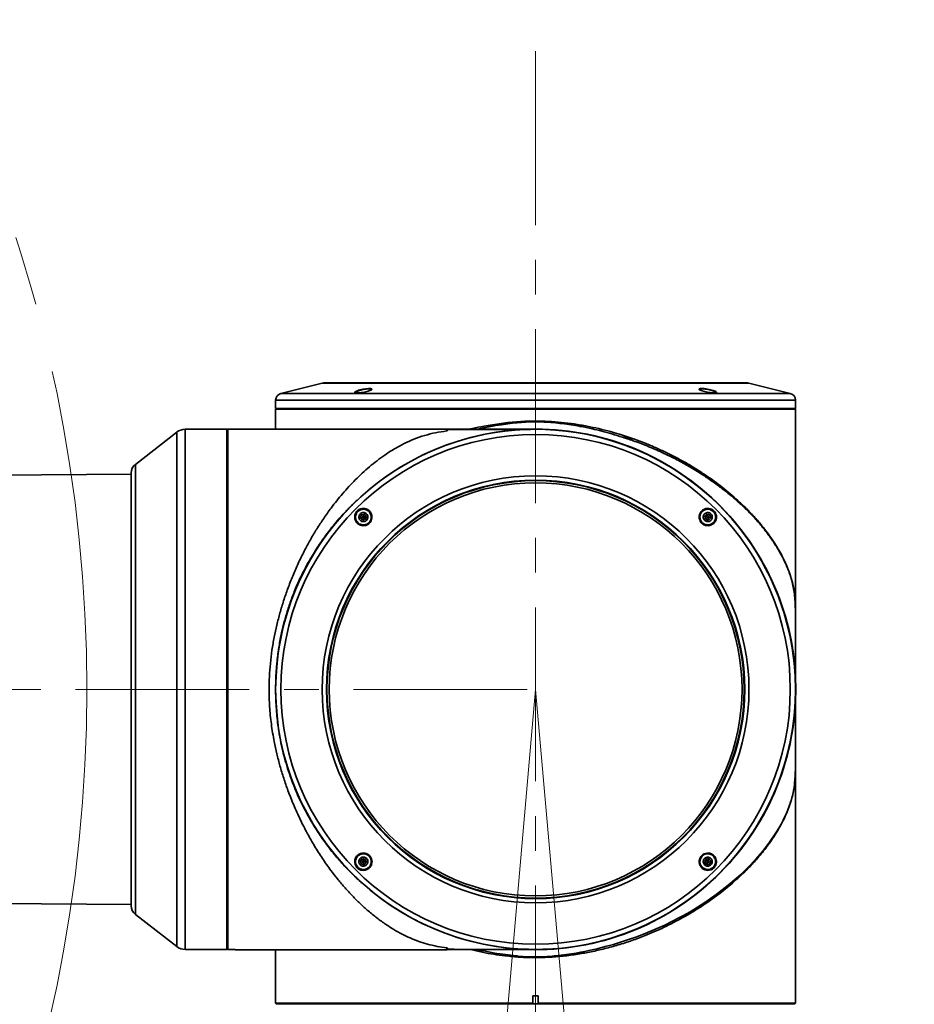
# Model space of a CAD drawing. Header units: millimetres. Extents: x 0 to 840, y 0 to 594.
# Tile 6 of 22: x 234 to 266, y 338 to 374. Entities that reach past the tile are written whole.
import ezdxf

# ---------------------------------------------------------------- set-up
doc = ezdxf.new("R2010")
doc.units = ezdxf.units.MM
doc.linetypes.add('CENTERX2', pattern=[20.32, 12.7, -2.54, 2.54, -2.54])
doc.linetypes.add('HIDDEN', pattern=[1.905, 1.27, -0.635])
doc.layers.get('0').update_dxf_attribs({"lineweight": 18})
for name, color, linetype, lineweight in [('中心线层', 6, 'CENTERX2', 25), ('标注层', 150, 'Continuous', 18), ('虚线层', 8, 'HIDDEN', 25)]:
    doc.layers.add(name, color=color, linetype=linetype, lineweight=lineweight)
doc.styles.add('SLDTEXTSTYLE1', font='txt', dxfattribs={"width": 0.7})
doc.dimstyles.new('SLDDIMSTYLE0', dxfattribs={"dimtxt": 7, "dimasz": 4, "dimexe": 0, "dimexo": 0.0625, "dimgap": 1.75, "dimtad": 0, "dimtih": 1, "dimtoh": 1, "dimdec": 4, "dimlfac": 10, "dimzin": 12, "dimdsep": 46, "dimtxsty": 'SLDTEXTSTYLE1', "dimcen": 0.09, "dimdle": 8, "dimazin": 3, "dimtfac": 1, "dimtdec": 3, "dimtofl": 0, "dimtmove": 0, "dimatfit": 3, "dimfxl": 1, "dimfrac": 2, "dimtolj": 1, "dimarcsym": 0})
doc.dimstyles.new('SLDDIMSTYLE1', dxfattribs={"dimtxt": 7, "dimasz": 4, "dimexe": 0, "dimexo": 0.0625, "dimgap": 1.75, "dimtad": 0, "dimtih": 1, "dimtoh": 1, "dimdec": 0, "dimlfac": 10, "dimrnd": 1e-09, "dimzin": 12, "dimdsep": 46, "dimtxsty": 'SLDTEXTSTYLE1', "dimcen": 0, "dimdle": 8, "dimadec": 0, "dimazin": 3, "dimtfac": 1, "dimtdec": 3, "dimtofl": 0, "dimtmove": 0, "dimatfit": 3, "dimfxl": 1, "dimfrac": 2, "dimtolj": 1, "dimarcsym": 0})

# ---------------------------------------------------------------- blocks, each defined once
blk = doc.blocks.new('*X24')
at = {"layer": '标注层'}
for points in [[(246.379, 280.108), (242.463, 281.067), (242.348, 280.074)], [(258.58, 280.108), (262.611, 280.074), (262.495, 281.067)]]:
    blk.add_hatch(color=7, dxfattribs=at).paths.add_polyline_path(points, flags=0)
at = {"layer": '标注层', "color": 7}
for start, end in [(90, 265), (275, 90)]:
    blk.add_arc((252.479, 349.837), 69.996, start, end, dxfattribs=at)
blk = doc.blocks.new('*X25')
at = {"layer": '标注层'}
blk.add_hatch(color=7, dxfattribs=at).paths.add_polyline_path([(302.292, 399.018), (305.49, 401.472), (304.787, 402.184)], flags=0)
at = {"layer": '标注层', "color": 7}
for p, q in [((302.292, 399.018), (319.846, 416.349)), ((319.846, 416.349), (341.365, 416.349))]:
    blk.add_line(p, q, dxfattribs=at)
at = {"layer": '标注层', "color": 7, "char_height": 7, "attachment_point": 1, "style": 'SLDTEXTSTYLE1'}
for s, insert, width in [('%%C', (320.846, 425.401), 6.56983), ('1400', (329.076, 425.372), 25.73184)]:
    blk.add_mtext(s, dxfattribs=dict(at, insert=insert, width=width))

msp = doc.modelspace()

# ---------------------------------------------------------------- linework, layer by layer
at = {"color": 7, "linetype": 'Continuous', "lineweight": 35}
for p, q in [((244.679259, 361.022154), (243.16862, 360.644493)), ((260.157981, 361.037082), (244.800527, 361.037082)), ((258.479094, 360.776831), (258.476889, 360.789225)), ((261.789888, 360.644493), (260.279249, 361.022154)), ((259.068135, 360.678936), (259.068919, 360.674665)), ((242.979254, 360.401956), (242.979254, 360.097153)), ((243.009254, 360.097153), (242.979254, 360.067151)), ((259.196768, 360.097153), (242.979254, 360.097153)), ((242.979254, 360.067151), (242.979254, 359.346605)), ((247.729254, 360.067151), (242.979254, 360.067151)), ((261.979254, 360.067151), (247.729254, 360.067151)), ((261.979254, 360.097153), (259.196768, 360.097153)), ((261.979254, 360.067151), (261.949254, 360.097153)), ((261.979254, 360.097153), (261.979254, 360.401956)), ((261.979254, 350.261051), (261.979254, 360.067151)), ((241.198587, 359.337152), (239.670141, 359.337152)), ((241.228587, 359.346605), (241.198587, 359.316603)), ((241.198587, 349.837152), (241.198587, 359.337152)), ((249.234256, 359.346605), (241.228587, 359.346605)), ((241.228587, 359.346605), (241.228587, 340.328225)), ((252.479254, 359.337152), (249.282145, 359.337152)), ((249.282145, 359.337152), (249.282145, 359.328599)), ((239.363171, 359.231828), (237.853012, 358.057258)), ((237.698588, 357.699371), (195.503842, 357.340763)), ((237.698588, 357.741518), (237.698588, 349.837152)), ((246.104354, 356.212051), (246.074468, 356.100515)), ((246.074468, 356.100515), (246.186003, 356.130401)), ((246.074468, 356.100515), (246.156118, 356.018866)), ((246.215889, 356.241936), (246.104354, 356.212051)), ((246.104354, 356.212051), (246.186003, 356.130401)), ((246.156118, 356.018866), (246.186003, 356.130401)), ((246.215889, 356.241936), (246.186003, 356.130401)), ((246.186003, 356.130401), (246.297539, 356.160287)), ((246.267653, 356.048752), (246.186003, 356.130401)), ((246.297539, 356.160287), (246.215889, 356.241936)), ((246.267653, 356.048752), (246.297539, 356.160287)), ((258.742619, 356.241936), (258.660969, 356.160287)), ((258.660969, 356.160287), (258.690855, 356.048752)), ((258.660969, 356.160287), (258.772505, 356.130401)), ((258.690855, 356.048752), (258.772505, 356.130401)), ((258.854154, 356.212051), (258.742619, 356.241936)), ((258.742619, 356.241936), (258.772505, 356.130401)), ((258.854154, 356.212051), (258.772505, 356.130401)), ((258.772505, 356.130401), (258.80239, 356.018866)), ((258.88404, 356.100515), (258.772505, 356.130401)), ((258.80239, 356.018866), (258.88404, 356.100515)), ((258.88404, 356.100515), (258.854154, 356.212051)), ((246.156118, 356.018866), (246.267653, 356.048752)), ((258.690855, 356.048752), (258.80239, 356.018866)), ((261.977786, 352.130038), (261.977786, 352.043631)), ((237.698588, 349.837152), (237.698588, 341.932785)), ((241.198587, 340.337151), (241.198587, 349.837152)), ((261.979254, 338.377152), (261.979254, 349.413251)), ((261.977754, 347.574254), (261.977786, 347.544296)), ((246.156118, 343.655437), (246.074468, 343.573787)), ((246.074468, 343.573787), (246.104354, 343.462252)), ((246.074468, 343.573787), (246.186003, 343.543901)), ((246.104354, 343.462252), (246.186003, 343.543901)), ((246.267653, 343.625551), (246.156118, 343.655437)), ((246.186003, 343.543901), (246.156118, 343.655437)), ((246.267653, 343.625551), (246.186003, 343.543901)), ((246.297539, 343.514016), (246.186003, 343.543901)), ((246.215889, 343.432366), (246.186003, 343.543901)), ((246.215889, 343.432366), (246.297539, 343.514016)), ((246.297539, 343.514016), (246.267653, 343.625551)), ((258.690855, 343.625551), (258.660969, 343.514016)), ((258.772505, 343.543901), (258.660969, 343.514016)), ((258.660969, 343.514016), (258.742619, 343.432366)), ((258.80239, 343.655437), (258.690855, 343.625551)), ((258.690855, 343.625551), (258.772505, 343.543901)), ((258.742619, 343.432366), (258.772505, 343.543901)), ((258.80239, 343.655437), (258.772505, 343.543901)), ((258.88404, 343.573787), (258.772505, 343.543901)), ((258.854154, 343.462252), (258.772505, 343.543901)), ((258.88404, 343.573787), (258.80239, 343.655437)), ((258.854154, 343.462252), (258.88404, 343.573787)), ((246.104354, 343.462252), (246.215889, 343.432366)), ((258.742619, 343.432366), (258.854154, 343.462252)), ((195.503842, 342.33354), (237.698588, 341.974931)), ((237.853012, 341.617044), (239.363171, 340.442476)), ((239.670141, 340.337151), (241.198587, 340.337151)), ((241.198587, 340.358178), (241.228587, 340.328225)), ((241.228587, 340.328225), (241.498587, 340.328225)), ((241.498587, 340.328225), (241.498587, 340.327699)), ((241.498587, 340.327699), (249.234256, 340.327699)), ((242.979254, 340.327699), (242.979254, 338.377152)), ((249.282145, 340.345705), (249.282145, 340.337151)), ((249.282145, 340.337151), (252.479254, 340.337151)), ((252.379255, 338.647152), (252.579253, 338.647152)), ((252.379255, 338.377152), (252.379255, 338.647152)), ((252.579253, 338.647152), (252.579253, 338.377152)), ((242.979254, 338.377152), (243.009254, 338.347152)), ((242.979254, 338.377152), (252.379255, 338.377152)), ((243.009254, 338.347152), (252.384012, 338.347152)), ((252.384012, 338.347152), (252.379255, 338.377152)), ((252.574496, 338.347152), (252.384012, 338.347152)), ((252.579253, 338.377152), (252.574496, 338.347152)), ((252.574496, 338.347152), (261.949254, 338.347152)), ((252.579253, 338.377152), (261.979254, 338.377152)), ((261.949254, 338.347152), (261.979254, 338.377152))]:
    msp.add_line(p, q, dxfattribs=at)
at = {"color": 8, "linetype": 'Continuous', "lineweight": 35}
for p, q in [((257.994683, 361.022154), (244.679259, 361.022154)), ((260.279249, 361.022154), (257.994683, 361.022154)), ((261.789888, 360.644493), (243.16862, 360.644493)), ((259.196768, 360.401956), (242.979254, 360.401956)), ((261.979254, 360.401956), (259.196768, 360.401956)), ((239.670141, 359.337152), (239.670141, 349.837152)), ((249.234256, 359.346605), (249.234256, 359.277428)), ((239.363171, 359.231828), (239.363171, 340.442476)), ((237.853012, 358.057258), (237.853012, 349.837152)), ((237.853012, 349.837152), (237.853012, 341.617044)), ((239.670141, 349.837152), (239.670141, 340.337151)), ((249.234256, 340.396875), (249.234256, 340.327699))]:
    msp.add_line(p, q, dxfattribs=at)
at = {"color": 7, "linetype": 'CENTERX2', "lineweight": 18}
for q in [(246.378323, 280.103191), (258.580185, 280.103191)]:
    msp.add_line((252.479254, 349.837152), q, dxfattribs=at)
at = {"color": 8, "linetype": 'Continuous', "lineweight": 35}
msp.add_lwpolyline([(250.345979, 340.33839), (250.495613, 340.301903), (250.596358, 340.280318), (250.703052, 340.258529), (250.815721, 340.236722), (250.934385, 340.215085), (251.059063, 340.193805), (251.189768, 340.173066), (251.471352, 340.133879), (251.673253, 340.110223), (251.794864, 340.097656), (251.825466, 340.094686), (251.833208, 340.093947), (251.835189, 340.09376), (251.835706, 340.09371), (251.835847, 340.093697), (251.835888, 340.093693), (251.835902, 340.093692), (251.835907, 340.093692), (251.835909, 340.093691), (252.202167, 340.069654), (252.529605, 340.064036), (252.616184, 340.065289), (252.705263, 340.067724), (252.796835, 340.071397), (252.890889, 340.07637), (252.987413, 340.08271), (253.086393, 340.090496), (253.159397, 340.097226), (253.301254, 340.111865), (253.511677, 340.136921), (253.790094, 340.176423), (253.962527, 340.20458), (254.126426, 340.233895), (254.281811, 340.264023), (254.428711, 340.294606), (254.727507, 340.362723), (255.02567, 340.438398), (255.322845, 340.521446), (255.618666, 340.611509), (255.871172, 340.694262), (256.13942, 340.788511), (256.422477, 340.895324), (256.719269, 341.015706), (257.198768, 341.229189), (257.736284, 341.498827), (257.863795, 341.56786), (257.993498, 341.640183), (258.125232, 341.715866), (258.258825, 341.79498), (258.394099, 341.877588), (258.53086, 341.963747), (258.668907, 342.053507), (259.081401, 342.339681), (259.521761, 342.678837), (259.977234, 343.073749), (260.251482, 343.338081), (260.521818, 343.622964), (260.784055, 343.928053), (261.033678, 344.252631), (261.265733, 344.595599), (261.36649, 344.761554), (261.453655, 344.916211), (261.5286, 345.059397), (261.59262, 345.191007), (261.646919, 345.310982), (261.710773, 345.464906), (261.758986, 345.593891), (261.798742, 345.711718), (261.831188, 345.818489), (261.857372, 345.91432), (261.878233, 345.999325), (261.894596, 346.073615), (261.912909, 346.168379), (261.92749, 346.256899), (261.938936, 346.339306), (261.947781, 346.415702), (261.959543, 346.549647), (261.967845, 346.696279), (261.973208, 346.864874), (261.975537, 347.004929), (261.976866, 347.158376), (261.977214, 347.228293), (261.977475, 347.304832), (261.977656, 347.387888), (261.977717, 347.441106)], dxfattribs=at)
at = {"color": 7, "linetype": 'Continuous', "lineweight": 35}
msp.add_lwpolyline([(252.055354, 340.337151), (251.707414, 340.359074), (251.375229, 340.392003)], dxfattribs=at)
at = {"color": 7, "linetype": 'CENTERX2', "lineweight": 18}
msp.add_circle((182.478921, 349.837152), 53.600001, dxfattribs=at)
at = {"color": 7, "linetype": 'Continuous', "lineweight": 35}
for radius in [9.5, 9.310634, 7.799995, 7.644915, 7.625, 7.545]:
    msp.add_circle((252.479254, 349.837152), radius, dxfattribs=at)
for centre, radius, start, end in [((244.800527, 360.537082), 0.5, 90, 104.0362435), ((260.157981, 360.537082), 0.5, 75.9637565, 90), ((243.229254, 360.401958), 0.25, 104.0362435, 180), ((261.729254, 360.401958), 0.25, 360, 75.9637565), ((239.670141, 358.837152), 0.5, 90, 127.8749837), ((252.479254, 349.837152), 9.5, 225, 150), ((249.234256, 359.220568), 0.126036, 67.668355, 90), ((252.479254, 349.837152), 9.509453, 0.6025167, 91.3238722), ((238.098587, 357.741518), 0.4, 127.8749837, 180), ((252.479254, 349.837152), 9.5, 150, 180), ((252.479254, 349.837152), 9.509453, 268.2671123, 359.3974833), ((252.479254, 349.837152), 9.509453, 359.3974833, 0.6025167), ((238.098587, 341.932785), 0.4, 180, 232.1250163), ((239.670141, 340.837152), 0.5, 232.1250163, 270), ((249.234256, 340.453735), 0.126036, 270, 292.331645)]:
    msp.add_arc(centre, radius, start, end, dxfattribs=at)
for points, knots in [([(245.907179, 360.723383), (245.914948, 360.726965), (245.941837, 360.739362), (246.008296, 360.761841), (246.110641, 360.788025), (246.221897, 360.809276), (246.327273, 360.822755), (246.414376, 360.827061), (246.474855, 360.822208), (246.503975, 360.809089), (246.499301, 360.789849), (246.473315, 360.772759), (246.4381, 360.756033), (246.393322, 360.739018), (246.31134, 360.715452), (246.209937, 360.693305), (246.099691, 360.676138), (246.000862, 360.667133), (245.924206, 360.666798), (245.87644, 360.674759), (245.861938, 360.690171), (245.877386, 360.707685), (245.899971, 360.719585), (245.907179, 360.723383)], [0, 0, 0, 0, 0.030433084, 0.105340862, 0.180249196, 0.254430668, 0.326667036, 0.396675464, 0.465268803, 0.533871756, 0.603831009, 0.66762315, 0.682813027, 0.744118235, 0.805427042, 0.879984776, 0.953143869, 1.024243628, 1.093629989, 1.162316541, 1.231521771, 1.302239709, 1.335394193, 1.335394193, 1.335394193, 1.335394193]), ([(245.890743, 360.675184), (245.888821, 360.677936), (245.883139, 360.686072), (245.90204, 360.699907), (245.92684, 360.713577), (245.946373, 360.722669), (245.974444, 360.733828), (246.0177, 360.748896), (246.088137, 360.769271), (246.187348, 360.79141), (246.29076, 360.807698), (246.379916, 360.815033), (246.446387, 360.813158), (246.482277, 360.802447), (246.492061, 360.789392), (246.479387, 360.779234), (246.476233, 360.776705)], [0, 0, 0, 0, 0.0329212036, 0.0973213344, 0.1119158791, 0.1412440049, 0.16654756, 0.1952937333, 0.2532398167, 0.3210413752, 0.3872600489, 0.4511737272, 0.5132822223, 0.5749050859, 0.6374985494, 0.6582400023, 0.6582400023, 0.6582400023, 0.6582400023]), ([(258.550761, 360.825548), (258.562044, 360.825374), (258.596087, 360.824848), (258.668711, 360.818536), (258.768377, 360.803796), (258.873541, 360.782019), (258.969549, 360.755985), (259.044838, 360.728516), (259.08887, 360.703017), (259.095354, 360.68274), (259.064571, 360.670119), (259.018091, 360.667), (258.964814, 360.667637), (258.905453, 360.671315), (258.81165, 360.682872), (258.709461, 360.701126), (258.609277, 360.725299), (258.526103, 360.752432), (258.470885, 360.779431), (258.451563, 360.802751), (258.470775, 360.81907), (258.511899, 360.825086), (258.54349, 360.825462), (258.550761, 360.825548)], [0, 0, 0, 0, 0.030437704, 0.091836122, 0.16076734, 0.231303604, 0.303988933, 0.378376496, 0.453256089, 0.52718101, 0.599184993, 0.667545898, 0.682732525, 0.744130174, 0.80550784, 0.875508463, 0.947266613, 1.020920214, 1.09572461, 1.17031331, 1.243296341, 1.314019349, 1.335163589, 1.335163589, 1.335163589, 1.335163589]), ([(258.475426, 360.797451), (258.483514, 360.802329), (258.498698, 360.811487), (258.54828, 360.814501), (258.605759, 360.812972), (258.676399, 360.806436), (258.772443, 360.791025), (258.87178, 360.768999), (258.961475, 360.742869), (259.033605, 360.715068), (259.055166, 360.698831), (259.065979, 360.690687)], [0, 0, 0, 0, 0.0746061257, 0.1400672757, 0.1728917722, 0.2391620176, 0.3101442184, 0.3830640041, 0.4584682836, 0.5357926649, 0.6135899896, 0.6135899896, 0.6135899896, 0.6135899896]), ([(249.234256, 359.277428), (249.235676, 359.277664), (249.246041, 359.279386), (249.259971, 359.291519), (249.278082, 359.311742), (249.28072, 359.322685), (249.282145, 359.328599)], [0, 0, 0, 0, 0.00075537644, 0.00551405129, 0.03687867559, 0.07375778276, 0.07375778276, 0.07375778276, 0.07375778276]), ([(249.282145, 359.328599), (249.334393, 359.330215), (249.438798, 359.333444), (249.624492, 359.335223), (249.791189, 359.335914), (249.894247, 359.335996), (249.930367, 359.336025)], [0, 0, 0, 0, 0.1833951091, 0.366479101, 0.5495239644, 0.6482960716, 0.6482960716, 0.6482960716, 0.6482960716]), ([(252.299043, 359.335531), (252.284203, 359.335554), (252.222641, 359.335652), (252.085892, 359.335748), (251.917408, 359.335818), (251.776911, 359.335844), (251.663892, 359.33584), (251.552291, 359.33584), (251.407084, 359.33585), (251.195125, 359.335872), (250.905608, 359.335905), (250.524537, 359.33595), (250.17273, 359.335993), (249.945214, 359.336023), (249.885075, 359.336031)], [0, 0, 0, 0, 0.084926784, 0.352294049, 0.566205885, 0.727064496, 0.834857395, 0.930406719, 1.082361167, 1.291916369, 1.559469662, 1.886122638, 2.274444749, 2.413967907, 2.413967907, 2.413967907, 2.413967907]), ([(242.737229, 349.837152), (242.739545, 349.994344), (242.744213, 350.311192), (242.781284, 350.788156), (242.840221, 351.268846), (242.920794, 351.73681), (243.019816, 352.19226), (243.13496, 352.635839), (243.269676, 353.081658), (243.425295, 353.532188), (243.602621, 353.985945), (243.802343, 354.441159), (244.018727, 354.883405), (244.246465, 355.30362), (244.484255, 355.702952), (244.736337, 356.089797), (245.047986, 356.526415), (245.431496, 357.005264), (245.898362, 357.511082), (246.413708, 357.987118), (246.901907, 358.360875), (247.335678, 358.636951), (247.690707, 358.827406), (248.048607, 358.987047), (248.417556, 359.116331), (248.806949, 359.216955), (249.094488, 359.257648), (249.234256, 359.277428)], [0, 0, 0, 0, 0.375805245, 0.757500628, 1.14597389, 1.542066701, 1.909467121, 2.287656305, 2.677102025, 3.078235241, 3.502189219, 3.940338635, 4.393037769, 4.833352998, 5.263153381, 5.710415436, 6.175299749, 6.864972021, 7.607183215, 8.402203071, 9.250250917, 9.81022518, 10.325545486, 10.79629044, 11.338915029, 11.854084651, 12.341352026, 12.341352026, 12.341352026, 12.341352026]), ([(255.658095, 359.050245), (255.658101, 359.050244), (255.658116, 359.050241), (255.658165, 359.050231), (255.658327, 359.050204), (255.658925, 359.050097), (255.661229, 359.049709), (255.670244, 359.04819), (255.705932, 359.042263), (255.775989, 359.030617), (255.911372, 359.008016), (256.019803, 358.990064), (256.092082, 358.978097)], [0, 0, 0, 0, 0.0000166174, 0.0000471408, 0.000147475, 0.0005085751, 0.0018692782, 0.0071474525, 0.0279300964, 0.110392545, 0.2202672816, 0.4399434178, 0.4399434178, 0.4399434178, 0.4399434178]), ([(246.337659, 356.409226), (246.350335, 356.401458), (246.394209, 356.374571), (246.454776, 356.308109), (246.498588, 356.205764), (246.504609, 356.094508), (246.472993, 355.989132), (246.409353, 355.902031), (246.322434, 355.841551), (246.221471, 355.812431), (246.120007, 355.817102), (246.050728, 355.84309), (245.992087, 355.878305), (245.940791, 355.923085), (245.888331, 356.005067), (245.862009, 356.106468), (245.872369, 356.216715), (245.918451, 356.315544), (245.993146, 356.392198), (246.087533, 356.439966), (246.191799, 356.454468), (246.27758, 356.439022), (246.323123, 356.416435), (246.337659, 356.409226)], [0, 0, 0, 0, 0.045277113, 0.156721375, 0.268168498, 0.378534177, 0.486003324, 0.590158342, 0.692209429, 0.79427479, 0.898356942, 0.993264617, 1.015863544, 1.107072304, 1.198285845, 1.309208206, 1.418053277, 1.523832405, 1.62706177, 1.729251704, 1.832212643, 1.937423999, 1.986750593, 1.986750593, 1.986750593, 1.986750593]), ([(258.550768, 355.908666), (258.540432, 355.919949), (258.509244, 355.953992), (258.471083, 356.026618), (258.452296, 356.126282), (258.467634, 356.231446), (258.517335, 356.327452), (258.597737, 356.402741), (258.700022, 356.446769), (258.811097, 356.453252), (258.915653, 356.422457), (258.986694, 356.371455), (259.039405, 356.310482), (259.078279, 356.23838), (259.096805, 356.138291), (259.081368, 356.033103), (259.031591, 355.937272), (258.9514, 355.862227), (258.849158, 355.818093), (258.738423, 355.811941), (258.632273, 355.841369), (258.577408, 355.886669), (258.550768, 355.908666)], [0, 0, 0, 0, 0.045288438, 0.136646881, 0.239208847, 0.34416101, 0.452311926, 0.562996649, 0.674418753, 0.784406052, 0.891544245, 0.993255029, 1.038542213, 1.129893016, 1.232726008, 1.337584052, 1.445333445, 1.555670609, 1.667118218, 1.777511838, 1.885023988, 1.986503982, 1.986503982, 1.986503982, 1.986503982]), ([(245.973872, 355.918271), (245.963982, 355.929078), (245.934154, 355.96167), (245.89702, 356.03272), (245.879859, 356.131641), (245.898525, 356.234894), (245.949643, 356.32415), (246.025701, 356.390389), (246.118002, 356.428099), (246.217576, 356.43426), (246.289146, 356.41457), (246.338485, 356.389513), (246.368092, 356.370047), (246.400043, 356.341958), (246.437403, 356.298708), (246.475161, 356.228271), (246.492125, 356.129049), (246.473432, 356.025673), (246.422139, 355.936389), (246.346158, 355.870376), (246.254213, 355.832796), (246.15495, 355.826521), (246.083336, 355.846018), (246.040669, 355.867669), (246.010121, 355.88585), (245.989239, 355.904527), (245.973872, 355.918271)], [0, 0, 0, 0, 0.044747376, 0.134953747, 0.240132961, 0.342754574, 0.442114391, 0.539092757, 0.635439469, 0.733040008, 0.83328791, 0.85600666, 0.901659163, 0.941047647, 0.985795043, 1.075996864, 1.181538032, 1.284618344, 1.384109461, 1.480788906, 1.576713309, 1.674148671, 1.774640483, 1.797608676, 1.820164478, 1.883010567, 1.883010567, 1.883010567, 1.883010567]), ([(245.984478, 355.928878), (245.971292, 355.943819), (245.936931, 355.982754), (245.903966, 356.061999), (245.896911, 356.158996), (245.922754, 356.253134), (245.978198, 356.333334), (246.057088, 356.390685), (246.150513, 356.418681), (246.24792, 356.414193), (246.32916, 356.381375), (246.38759, 356.335144), (246.434405, 356.277383), (246.468255, 356.199017), (246.475039, 356.101751), (246.449268, 356.007688), (246.393802, 355.92746), (246.314937, 355.870134), (246.221432, 355.842066), (246.124315, 355.846834), (246.042108, 355.878695), (246.001215, 355.914304), (245.984478, 355.928878)], [0, 0, 0, 0, 0.059783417, 0.155788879, 0.251795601, 0.347801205, 0.443804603, 0.539809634, 0.635815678, 0.731821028, 0.82782645, 0.894341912, 0.954127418, 1.050133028, 1.146136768, 1.24214247, 1.338148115, 1.434153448, 1.530158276, 1.626163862, 1.722168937, 1.788686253, 1.788686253, 1.788686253, 1.788686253]), ([(246.069331, 356.013728), (246.057501, 356.028138), (246.033843, 356.056958), (246.019033, 356.111992), (246.022103, 356.168157), (246.043907, 356.220317), (246.081661, 356.262275), (246.131197, 356.289382), (246.186915, 356.298551), (246.2425, 356.288806), (246.280542, 356.267408), (246.312317, 356.238813), (246.337592, 356.20323), (246.353128, 356.148977), (246.349862, 356.092603), (246.328113, 356.040498), (246.29034, 355.998527), (246.240817, 355.971426), (246.185071, 355.962228), (246.129583, 355.972082), (246.091265, 355.993181), (246.073556, 356.00977), (246.069331, 356.013728)], [0, 0, 0, 0, 0.055590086, 0.111177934, 0.166767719, 0.222354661, 0.277944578, 0.333532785, 0.389121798, 0.444709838, 0.500299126, 0.51771948, 0.573307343, 0.628898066, 0.684484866, 0.74007471, 0.795662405, 0.851252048, 0.906840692, 0.962429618, 1.018019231, 1.035437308, 1.035437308, 1.035437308, 1.035437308]), ([(258.560372, 355.918271), (258.550156, 355.929467), (258.519313, 355.963265), (258.48318, 356.034445), (258.467056, 356.130336), (258.483437, 356.22959), (258.532298, 356.3198), (258.610118, 356.389887), (258.708271, 356.429756), (258.813937, 356.433615), (258.91033, 356.402829), (258.975591, 356.354835), (259.025207, 356.297075), (259.062064, 356.226432), (259.07793, 356.130118), (259.061445, 356.030853), (259.012531, 355.940842), (258.934944, 355.870994), (258.836846, 355.831007), (258.731463, 355.827432), (258.63362, 355.857002), (258.583703, 355.898756), (258.560372, 355.918271)], [0, 0, 0, 0, 0.044775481, 0.135178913, 0.232007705, 0.331482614, 0.434344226, 0.53982645, 0.645953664, 0.750439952, 0.851829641, 0.941366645, 0.986140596, 1.076537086, 1.173635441, 1.272982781, 1.37541112, 1.480531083, 1.586719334, 1.691648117, 1.793420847, 1.882726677, 1.882726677, 1.882726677, 1.882726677]), ([(258.570979, 356.331928), (258.585921, 356.345113), (258.624857, 356.379473), (258.7041, 356.412439), (258.801097, 356.419495), (258.895236, 356.393652), (258.975437, 356.338208), (259.032789, 356.259317), (259.060781, 356.165892), (259.056296, 356.068487), (259.023479, 355.987245), (258.977245, 355.928818), (258.919488, 355.881999), (258.84112, 355.848149), (258.743854, 355.841369), (258.64979, 355.867137), (258.569563, 355.922603), (258.512238, 356.001468), (258.484167, 356.094972), (258.488937, 356.19209), (258.520798, 356.274297), (258.556406, 356.315191), (258.570979, 356.331928)], [0, 0, 0, 0, 0.059783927, 0.155789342, 0.251794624, 0.347800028, 0.44380612, 0.539811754, 0.635816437, 0.731819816, 0.827825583, 0.894341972, 0.95412749, 1.050133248, 1.146138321, 1.242143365, 1.338147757, 1.434153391, 1.530158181, 1.626164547, 1.722170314, 1.788686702, 1.788686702, 1.788686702, 1.788686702]), ([(258.655832, 356.247074), (258.670241, 356.258905), (258.69906, 356.282565), (258.754094, 356.297371), (258.810258, 356.294301), (258.86242, 356.272499), (258.904376, 356.234745), (258.931485, 356.185209), (258.940655, 356.129491), (258.930906, 356.073906), (258.909509, 356.035864), (258.880917, 356.004087), (258.845331, 355.978815), (258.79108, 355.963277), (258.734706, 355.966543), (258.6826, 355.988291), (258.640629, 356.026065), (258.61353, 356.07559), (258.604331, 356.131335), (258.614185, 356.186822), (258.63528, 356.225144), (258.651873, 356.24285), (258.655832, 356.247074)], [0, 0, 0, 0, 0.055589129, 0.111177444, 0.166765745, 0.222354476, 0.277942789, 0.333530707, 0.389120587, 0.444709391, 0.500297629, 0.517719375, 0.573306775, 0.628896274, 0.684484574, 0.74007296, 0.795663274, 0.851251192, 0.906841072, 0.962429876, 1.018018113, 1.035437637, 1.035437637, 1.035437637, 1.035437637]), ([(261.978065, 350.151874), (261.978084, 350.170157), (261.978133, 350.217142), (261.978119, 350.321544), (261.97809, 350.440366), (261.97806, 350.561512), (261.978031, 350.697183), (261.977995, 350.870322), (261.977946, 351.10175), (261.977889, 351.399288), (261.977808, 351.774395), (261.977782, 352.055896), (261.977732, 352.215745), (261.977732, 352.217346)], [0, 0, 0, 0, 0.137113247, 0.352346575, 0.521687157, 0.647161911, 0.779919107, 0.953181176, 1.167150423, 1.422358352, 1.719919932, 2.062012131, 2.065472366, 2.065472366, 2.065472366, 2.065472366]), ([(243.095363, 348.323777), (243.084043, 348.395705), (243.056029, 348.573699), (243.023427, 348.864855), (242.996309, 349.195732), (242.980641, 349.522903), (242.975995, 349.828695), (242.980137, 350.126823), (242.993615, 350.43442), (243.014695, 350.710912), (243.037781, 350.933216), (243.053713, 351.068835), (243.064244, 351.144558), (243.067764, 351.16987)], [0, 0, 0, 0, 0.220446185, 0.545519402, 0.881592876, 1.217225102, 1.524531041, 1.794044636, 2.106860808, 2.444732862, 2.625457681, 2.779183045, 2.856372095, 2.856372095, 2.856372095, 2.856372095]), ([(249.234256, 340.396875), (249.115782, 340.413208), (248.865219, 340.447749), (248.531975, 340.526708), (248.205637, 340.629377), (247.899969, 340.75105), (247.595649, 340.895979), (247.287488, 341.067519), (246.96657, 341.273836), (246.643719, 341.510204), (246.330373, 341.768089), (246.033006, 342.039854), (245.751609, 342.322719), (245.486184, 342.614047), (245.236721, 342.911368), (244.970271, 343.254895), (244.691194, 343.649266), (244.40475, 344.098935), (244.132333, 344.573718), (243.875757, 345.074837), (243.63697, 345.603264), (243.437001, 346.108707), (243.271516, 346.586873), (243.135868, 347.035091), (243.020048, 347.481071), (242.909251, 347.989956), (242.815678, 348.563954), (242.749675, 349.202804), (242.741347, 349.627255), (242.737229, 349.837152)], [0, 0, 0, 0, 0.41065134, 0.868495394, 1.298215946, 1.74080441, 2.157251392, 2.606350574, 3.088149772, 3.581345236, 4.057058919, 4.515327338, 4.956191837, 5.379698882, 5.785901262, 6.174857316, 6.711465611, 7.224456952, 7.71408682, 8.247773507, 8.761610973, 9.256144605, 9.659592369, 10.051230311, 10.431492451, 10.800855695, 11.326887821, 11.839743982, 12.341470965, 12.341470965, 12.341470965, 12.341470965]), ([(261.977729, 347.441106), (261.97773, 347.447511), (261.977762, 347.612326), (261.977814, 347.898767), (261.977888, 348.274017), (261.977946, 348.571754), (261.977995, 348.803337), (261.978031, 348.976566), (261.978061, 349.112393), (261.978089, 349.233367), (261.978122, 349.353651), (261.978118, 349.475969), (261.978084, 349.562046), (261.977982, 349.588287), (261.97796, 349.593833)], [0, 0, 0, 0, 0.013103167, 0.337174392, 0.619058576, 0.860820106, 1.063517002, 1.227653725, 1.353423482, 1.472277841, 1.632686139, 1.836569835, 2.085909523, 2.152726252, 2.152726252, 2.152726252, 2.152726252]), ([(243.512728, 346.658311), (243.51273, 346.658305), (243.512736, 346.65829), (243.512756, 346.65824), (243.512822, 346.65808), (243.51307, 346.65748), (243.514019, 346.655178), (243.517762, 346.646159), (243.532579, 346.610478), (243.561748, 346.540414), (243.61823, 346.405035), (243.663112, 346.296604), (243.69303, 346.224324)], [0, 0, 0, 0, 0.0000197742, 0.0000520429, 0.0001585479, 0.0005442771, 0.0019977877, 0.0076361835, 0.0298359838, 0.1179235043, 0.235292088, 0.469951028, 0.469951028, 0.469951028, 0.469951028]), ([(246.407733, 343.765644), (246.418069, 343.754361), (246.449256, 343.720319), (246.487423, 343.647694), (246.506212, 343.548029), (246.490876, 343.442864), (246.441179, 343.346857), (246.360778, 343.271568), (246.258498, 343.227535), (246.147416, 343.221051), (246.042875, 343.251834), (245.978125, 343.298314), (245.928572, 343.351592), (245.890783, 343.410953), (245.864436, 343.504756), (245.868154, 343.606945), (245.906837, 343.707129), (245.977714, 343.790302), (246.073838, 343.84552), (246.183681, 343.864844), (246.29241, 343.845629), (246.36637, 343.804506), (246.399994, 343.772915), (246.407733, 343.765644)], [0, 0, 0, 0, 0.045290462, 0.136650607, 0.239219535, 0.344175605, 0.452330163, 0.563017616, 0.674437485, 0.784436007, 0.891577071, 0.993296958, 1.015894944, 1.107253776, 1.198582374, 1.30274141, 1.409517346, 1.519112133, 1.630419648, 1.741406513, 1.850004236, 1.955238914, 1.986701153, 1.986701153, 1.986701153, 1.986701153]), ([(245.973872, 343.33177), (245.963656, 343.342965), (245.932815, 343.376762), (245.896624, 343.44804), (245.880527, 343.544136), (245.897077, 343.643464), (245.945967, 343.733451), (246.023585, 343.803331), (246.121577, 343.843215), (246.227345, 343.847162), (246.323852, 343.816321), (246.389136, 343.768283), (246.438701, 343.71058), (246.475505, 343.640039), (246.4914, 343.543928), (246.475089, 343.444738), (246.426206, 343.354502), (246.348422, 343.284443), (246.250164, 343.244471), (246.14488, 343.240971), (246.047155, 343.270492), (245.997268, 343.312207), (245.973872, 343.33177)], [0, 0, 0, 0, 0.044775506, 0.135170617, 0.232268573, 0.331617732, 0.434045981, 0.539165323, 0.645352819, 0.750281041, 0.852054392, 0.941352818, 0.986130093, 1.076532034, 1.173362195, 1.272835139, 1.375696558, 1.481178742, 1.58730561, 1.69179286, 1.793183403, 1.882726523, 1.882726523, 1.882726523, 1.882726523]), ([(246.387529, 343.342377), (246.372587, 343.329191), (246.333651, 343.29483), (246.254407, 343.261863), (246.15741, 343.254809), (246.063273, 343.280652), (245.983071, 343.336095), (245.925719, 343.414986), (245.897727, 343.508411), (245.902211, 343.605817), (245.935029, 343.687059), (245.981262, 343.745487), (246.039021, 343.792303), (246.117388, 343.826153), (246.214654, 343.832936), (246.308718, 343.807167), (246.388945, 343.751699), (246.44627, 343.672835), (246.474341, 343.57933), (246.469571, 343.482213), (246.43771, 343.400007), (246.402102, 343.359113), (246.387529, 343.342377)], [0, 0, 0, 0, 0.059784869, 0.155790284, 0.251795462, 0.347800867, 0.443806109, 0.539811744, 0.635816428, 0.731821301, 0.827827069, 0.894343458, 0.954128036, 1.050133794, 1.146138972, 1.242144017, 1.33814926, 1.434154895, 1.530159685, 1.626166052, 1.722170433, 1.788686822, 1.788686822, 1.788686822, 1.788686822]), ([(246.302676, 343.427228), (246.288267, 343.415399), (246.259447, 343.39174), (246.204414, 343.376931), (246.148249, 343.380002), (246.096087, 343.401803), (246.054132, 343.43956), (246.027023, 343.489095), (246.017852, 343.544813), (246.027602, 343.600398), (246.048997, 343.63844), (246.077592, 343.670216), (246.113176, 343.69549), (246.167428, 343.711025), (246.223802, 343.707759), (246.275908, 343.686011), (246.31788, 343.648239), (246.344977, 343.598714), (246.354177, 343.542969), (246.344323, 343.487481), (246.323226, 343.449161), (246.306635, 343.431453), (246.302676, 343.427228)], [0, 0, 0, 0, 0.055588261, 0.111176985, 0.166765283, 0.22235401, 0.27794332, 0.333531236, 0.389121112, 0.444709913, 0.500298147, 0.517718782, 0.573307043, 0.628896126, 0.684484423, 0.740072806, 0.795662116, 0.851251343, 0.906839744, 0.962428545, 1.01801678, 1.035437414, 1.035437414, 1.035437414, 1.035437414]), ([(259.051265, 343.69567), (259.057936, 343.682359), (259.078051, 343.642223), (259.095582, 343.561755), (259.08639, 343.458364), (259.040525, 343.359457), (258.96603, 343.282586), (258.871806, 343.234643), (258.767383, 343.219604), (258.662743, 343.239347), (258.565964, 343.294694), (258.511969, 343.359641), (258.477101, 343.428208), (258.457243, 343.493805), (258.456563, 343.591118), (258.487818, 343.689677), (258.552639, 343.775613), (258.640394, 343.834769), (258.74175, 343.862393), (258.847435, 343.85598), (258.946504, 343.814664), (259.014312, 343.755168), (259.042336, 343.710047), (259.051265, 343.69567)], [0, 0, 0, 0, 0.045270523, 0.136502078, 0.24509765, 0.350894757, 0.454139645, 0.556327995, 0.659276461, 0.764462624, 0.872569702, 0.993278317, 1.015872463, 1.107087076, 1.198345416, 1.305340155, 1.409357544, 1.511362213, 1.613477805, 1.717685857, 1.825029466, 1.935209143, 1.986733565, 1.986733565, 1.986733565, 1.986733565]), ([(258.560372, 343.33177), (258.550265, 343.34278), (258.531345, 343.36339), (258.508496, 343.39956), (258.484312, 343.451651), (258.467593, 343.529731), (258.478642, 343.629077), (258.524031, 343.721936), (258.595845, 343.793046), (258.685304, 343.836515), (258.783878, 343.849099), (258.882526, 343.829085), (258.948047, 343.790218), (258.989724, 343.751794), (259.01329, 343.724474), (259.036349, 343.688687), (259.060557, 343.636491), (259.077406, 343.558467), (259.066464, 343.459177), (259.02132, 343.366343), (258.949544, 343.294982), (258.859805, 343.251273), (258.760862, 343.23866), (258.662313, 343.258958), (258.596547, 343.297394), (258.566284, 343.326152), (258.560372, 343.33177)], [0, 0, 0, 0, 0.04564274, 0.085441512, 0.130181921, 0.220399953, 0.323875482, 0.424059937, 0.521156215, 0.617040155, 0.714018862, 0.813841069, 0.91703593, 0.94201765, 0.987204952, 1.026933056, 1.071673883, 1.161902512, 1.264915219, 1.364890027, 1.4622177, 1.558533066, 1.655746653, 1.755393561, 1.858138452, 1.883080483, 1.883080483, 1.883080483, 1.883080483]), ([(258.974029, 343.745426), (258.987215, 343.730485), (259.021577, 343.691549), (259.054541, 343.612305), (259.061597, 343.515308), (259.035753, 343.42117), (258.98031, 343.340969), (258.90142, 343.283617), (258.807994, 343.255624), (258.710588, 343.260109), (258.629347, 343.292927), (258.570919, 343.33916), (258.524102, 343.396919), (258.490253, 343.475286), (258.483468, 343.572552), (258.50924, 343.666615), (258.564706, 343.746843), (258.643571, 343.804168), (258.737075, 343.83224), (258.834193, 343.827468), (258.916399, 343.795607), (258.957293, 343.76), (258.974029, 343.745426)], [0, 0, 0, 0, 0.059784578, 0.155790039, 0.251795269, 0.347800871, 0.443805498, 0.539810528, 0.635816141, 0.731821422, 0.827826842, 0.894343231, 0.954127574, 1.050133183, 1.146138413, 1.242142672, 1.338148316, 1.434153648, 1.530158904, 1.626164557, 1.722169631, 1.78868602, 1.78868602, 1.78868602, 1.78868602]), ([(258.889177, 343.660575), (258.901006, 343.646165), (258.924665, 343.617345), (258.939475, 343.562311), (258.936404, 343.506147), (258.914602, 343.453985), (258.876846, 343.41203), (258.827311, 343.38492), (258.771593, 343.375751), (258.716008, 343.385499), (258.677966, 343.406895), (258.646191, 343.43549), (258.620916, 343.471074), (258.60538, 343.525326), (258.608645, 343.581701), (258.630396, 343.633805), (258.668167, 343.675778), (258.717691, 343.702876), (258.773436, 343.712074), (258.828925, 343.702222), (258.867244, 343.681124), (258.884952, 343.664533), (258.889177, 343.660575)], [0, 0, 0, 0, 0.05558887, 0.111178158, 0.166766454, 0.222354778, 0.277943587, 0.333532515, 0.389121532, 0.444709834, 0.500298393, 0.517718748, 0.573307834, 0.628897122, 0.684485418, 0.740073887, 0.795662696, 0.851251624, 0.906840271, 0.962428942, 1.018018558, 1.035437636, 1.035437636, 1.035437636, 1.035437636]), ([(249.282145, 340.345705), (249.280249, 340.35155), (249.277405, 340.360319), (249.266826, 340.377201), (249.256495, 340.387089), (249.248838, 340.392566), (249.241306, 340.395417), (249.237523, 340.396398), (249.235218, 340.396735), (249.234256, 340.396875)], [0, 0, 0, 0, 0.03693186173, 0.05539992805, 0.06463421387, 0.07087777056, 0.07276058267, 0.07340490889, 0.07386661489, 0.07386661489, 0.07386661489, 0.07386661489]), ([(249.939945, 340.338267), (249.899739, 340.338299), (249.792653, 340.338384), (249.622292, 340.339093), (249.437644, 340.340887), (249.333924, 340.344101), (249.282145, 340.345705)], [0, 0, 0, 0, 0.1100779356, 0.2931813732, 0.4758102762, 0.6578740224, 0.6578740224, 0.6578740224, 0.6578740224]), ([(249.903389, 340.338262), (250.024843, 340.338277), (250.261815, 340.338304), (250.57664, 340.338339), (250.834084, 340.338367), (251.026142, 340.338383), (251.183757, 340.338393), (251.343267, 340.338397), (251.53139, 340.338408), (251.74936, 340.338444), (251.981576, 340.338533), (252.176302, 340.338656), (252.266259, 340.33879), (252.298432, 340.338838)], [0, 0, 0, 0, 0.284712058, 0.555513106, 0.775778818, 0.946645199, 1.071154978, 1.212569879, 1.398136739, 1.627569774, 1.90080105, 2.218277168, 2.395042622, 2.395042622, 2.395042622, 2.395042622]), ([(252.298432, 340.338815), (252.306768, 340.33867), (252.318093, 340.338473), (252.305271, 340.338724), (252.301887, 340.338791)], [0, 0, 0, 0, 0.01501525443, 0.02039938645, 0.02039938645, 0.02039938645, 0.02039938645])]:
    msp.add_open_spline(points, degree=3, knots=knots, dxfattribs=at)
at = {"color": 8, "linetype": 'Continuous', "lineweight": 35}
for points, knots in [([(250.067401, 359.336008), (250.100838, 359.344572), (250.27467, 359.389097), (250.658009, 359.466852), (251.220449, 359.55888), (251.84963, 359.621754), (252.424812, 359.643659), (252.947606, 359.629075), (253.419436, 359.592427), (253.893187, 359.534422), (254.498939, 359.432209), (255.246476, 359.260721), (255.805314, 359.073941), (256.092077, 358.978097)], [0, 0, 0, 0, 0.105314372, 0.547512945, 1.175680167, 1.806098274, 2.415623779, 2.869076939, 3.345303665, 3.811977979, 4.284149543, 5.181014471, 6.126296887, 6.126296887, 6.126296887, 6.126296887]), ([(255.658095, 359.050245), (255.528852, 359.090383), (255.279178, 359.167921), (254.907211, 359.268089), (254.521044, 359.362141), (254.146455, 359.43941), (253.781617, 359.500903), (253.451635, 359.546472), (253.120652, 359.583792), (252.793509, 359.605521), (252.487709, 359.61274), (252.189584, 359.605828), (251.881981, 359.586703), (251.605506, 359.55833), (251.383168, 359.529946), (251.224131, 359.506643), (251.047298, 359.479125), (250.83496, 359.442323), (250.594808, 359.394404), (250.425082, 359.357796), (250.34168, 359.33766), (250.3347, 359.335975)], [0, 0, 0, 0, 0.420741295, 0.812793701, 1.179585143, 1.627445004, 1.963752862, 2.286058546, 2.619271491, 2.952046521, 3.256737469, 3.523956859, 3.83411105, 4.169107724, 4.348294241, 4.500710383, 4.647982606, 4.882610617, 5.14575291, 5.384423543, 5.406224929, 5.406224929, 5.406224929, 5.406224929]), ([(261.977753, 352.105435), (261.977765, 352.118655), (261.977861, 352.230117), (261.977573, 352.381648), (261.976706, 352.551388), (261.975445, 352.694445), (261.972605, 352.859815), (261.966029, 353.033078), (261.952253, 353.235175), (261.925111, 353.453707), (261.876439, 353.695401), (261.812042, 353.929786), (261.746832, 354.11808), (261.682137, 354.282209), (261.625503, 354.413785), (261.564738, 354.543025), (261.510574, 354.651189), (261.453298, 354.760031), (261.37798, 354.895119), (261.282202, 355.054847), (261.170809, 355.227006), (261.061354, 355.384658), (260.950902, 355.534629), (260.837731, 355.680731), (260.708421, 355.838803), (260.518927, 356.05772), (260.270274, 356.32216), (259.962204, 356.618224), (259.628936, 356.911172), (259.271177, 357.197797), (258.890209, 357.474568), (258.486051, 357.743277), (258.058793, 358.001519), (257.608833, 358.246101), (257.135434, 358.478962), (256.641933, 358.695306), (256.13486, 358.891985), (255.808602, 359.000285), (255.658095, 359.050245)], [0, 0, 0, 0, 0.029212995, 0.246307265, 0.332644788, 0.41401233, 0.58039275, 0.746552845, 0.912148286, 1.243150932, 1.573167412, 1.903361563, 2.23351747, 2.380300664, 2.60754708, 2.79725544, 2.933111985, 3.069532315, 3.261651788, 3.509455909, 3.751378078, 3.997778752, 4.184954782, 4.395558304, 4.626435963, 4.867357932, 5.345093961, 5.783486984, 6.182659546, 6.669356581, 7.108490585, 7.500790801, 7.990746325, 8.429209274, 8.81749548, 9.314927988, 9.747946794, 10.118771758, 10.118771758, 10.118771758, 10.118771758]), ([(256.092077, 358.978097), (256.221708, 358.930068), (256.485607, 358.832293), (256.873473, 358.668279), (257.262529, 358.488562), (257.650123, 358.291963), (258.034843, 358.078811), (258.414771, 357.849014), (258.763424, 357.618801), (259.084339, 357.389202), (259.380955, 357.161083), (259.667218, 356.923805), (259.892109, 356.722738), (260.061186, 356.562904), (260.185319, 356.441104), (260.309462, 356.314446), (260.433185, 356.182931), (260.556039, 356.046562), (260.696407, 355.883394), (260.858188, 355.68371), (261.042046, 355.437998), (261.223776, 355.17007), (261.389329, 354.895786), (261.535062, 354.622702), (261.662978, 354.345562), (261.757768, 354.099396), (261.8224, 353.897036), (261.861857, 353.751666), (261.894334, 353.611254), (261.921708, 353.466174), (261.944425, 353.303656), (261.959666, 353.140408), (261.968766, 352.974716), (261.973315, 352.822572), (261.975611, 352.679399), (261.976817, 352.544576), (261.977757, 352.344352), (261.977743, 352.186345), (261.977732, 352.077576)], [0, 0, 0, 0, 0.326468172, 0.664611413, 1.014647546, 1.376770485, 1.751158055, 2.13796958, 2.537348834, 2.870574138, 3.220802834, 3.588083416, 3.941005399, 4.111877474, 4.288701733, 4.471480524, 4.660215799, 4.854910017, 5.055564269, 5.355643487, 5.701595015, 6.093419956, 6.48399144, 6.853653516, 7.242978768, 7.651967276, 7.893788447, 8.09586396, 8.258202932, 8.47117109, 8.677745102, 8.877912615, 9.043832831, 9.190689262, 9.292872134, 9.396843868, 9.504327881, 9.741772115, 9.741772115, 9.741772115, 9.741772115]), ([(243.512783, 353.016149), (243.567319, 353.163585), (243.684199, 353.479563), (243.902886, 353.966287), (244.146407, 354.435808), (244.413642, 354.886158), (244.700621, 355.317631), (245.046927, 355.778286), (245.333945, 356.1135), (245.531397, 356.326608), (245.615626, 356.415231), (245.703003, 356.504833), (245.793643, 356.595255), (245.878325, 356.677766), (245.933288, 356.72944), (245.956529, 356.751291)], [0, 0, 0, 0, 0.452285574, 0.969325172, 1.553319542, 2.009007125, 2.527440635, 3.11028079, 3.759072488, 3.882061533, 4.008273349, 4.137723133, 4.270419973, 4.406374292, 4.505983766, 4.505983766, 4.505983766, 4.505983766]), ([(243.067764, 351.16987), (243.070918, 351.193291), (243.084535, 351.294393), (243.114507, 351.48137), (243.158472, 351.721754), (243.207291, 351.953129), (243.256947, 352.164151), (243.309996, 352.368745), (243.36939, 352.577501), (243.4368, 352.79564), (243.48712, 352.941671), (243.512783, 353.016149)], [0, 0, 0, 0, 0.069792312, 0.301279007, 0.560897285, 0.796372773, 1.007432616, 1.210878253, 1.432074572, 1.662546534, 1.902440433, 1.902440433, 1.902440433, 1.902440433]), ([(243.512728, 346.658311), (243.468987, 346.787559), (243.384487, 347.037241), (243.280717, 347.409149), (243.189563, 347.79553), (243.128632, 348.098282), (243.101095, 348.284924), (243.095363, 348.323777)], [0, 0, 0, 0, 0.414546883, 0.800828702, 1.162220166, 1.603488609, 1.719492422, 1.719492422, 1.719492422, 1.719492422]), ([(261.977772, 347.668407), (261.977778, 347.664132), (261.977876, 347.592678), (261.977814, 347.463306), (261.977532, 347.28676), (261.9769, 347.14308), (261.975891, 347.023923), (261.974531, 346.92364), (261.972588, 346.829468), (261.969836, 346.739571), (261.966038, 346.651381), (261.960747, 346.561173), (261.953563, 346.468942), (261.941219, 346.346938), (261.919903, 346.196142), (261.887881, 346.031269), (261.844414, 345.855137), (261.783151, 345.648918), (261.70765, 345.442173), (261.635991, 345.273088), (261.584439, 345.159953), (261.535405, 345.058099), (261.47924, 344.947836), (261.415225, 344.829155), (261.342603, 344.702069), (261.240255, 344.532921), (261.106949, 344.329548), (260.941769, 344.100116), (260.774316, 343.885537), (260.607048, 343.685843), (260.442216, 343.501027), (260.281863, 343.331083), (260.093957, 343.141918), (259.87292, 342.933088), (259.612341, 342.704402), (259.347992, 342.488016), (259.081523, 342.283928), (258.814462, 342.092137), (258.525691, 341.897439), (258.212501, 341.700739), (257.872133, 341.503085), (257.528573, 341.318703), (257.183079, 341.147599), (256.836835, 340.989757), (256.443884, 340.825551), (256.00145, 340.660101), (255.507242, 340.499676), (255.013331, 340.363034), (254.521658, 340.250127), (254.013889, 340.157448), (253.492145, 340.087884), (252.960072, 340.044848), (252.433167, 340.031358), (251.900446, 340.050674), (251.26439, 340.109825), (250.653342, 340.199417), (250.242745, 340.301657), (250.095991, 340.3382)], [0, 0, 0, 0, 0.010434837, 0.174384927, 0.313988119, 0.441593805, 0.531024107, 0.620446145, 0.710817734, 0.797969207, 0.893497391, 0.997963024, 1.111796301, 1.235330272, 1.478074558, 1.7536724, 1.971333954, 2.291020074, 2.712731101, 2.937894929, 3.083719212, 3.242493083, 3.414215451, 3.598887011, 3.796507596, 4.007076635, 4.387192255, 4.745389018, 5.081668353, 5.396031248, 5.688480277, 5.959019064, 6.20765116, 6.59843292, 6.974984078, 7.337335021, 7.685521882, 8.019582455, 8.339562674, 8.726831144, 9.103108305, 9.468515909, 9.823185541, 10.167264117, 10.500909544, 10.960517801, 11.406493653, 11.839417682, 12.259925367, 12.668709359, 13.117090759, 13.551378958, 13.970626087, 14.399015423, 14.847706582, 15.531608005, 15.912007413, 15.912007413, 15.912007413, 15.912007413]), ([(246.189331, 342.713603), (246.061778, 342.8283), (245.804357, 343.059776), (245.453143, 343.426542), (245.101784, 343.830241), (244.771107, 344.257642), (244.464335, 344.707566), (244.177868, 345.180975), (243.918525, 345.67447), (243.689181, 346.181547), (243.568432, 346.507804), (243.512728, 346.658311)], [0, 0, 0, 0, 0.535617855, 1.080951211, 1.568126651, 2.176572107, 2.721073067, 3.20326048, 3.820992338, 4.358731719, 4.819237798, 4.819237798, 4.819237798, 4.819237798]), ([(252.301887, 340.338791), (252.298434, 340.338853), (252.292986, 340.338951), (252.257657, 340.3397), (252.207556, 340.340984), (252.121807, 340.343444), (252.027959, 340.348032), (251.984238, 340.350169)], [0, 0, 0, 0, 0.0755764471, 0.1192299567, 0.1603700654, 0.2444933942, 0.3178687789, 0.3178687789, 0.3178687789, 0.3178687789])]:
    msp.add_open_spline(points, degree=3, knots=knots, dxfattribs=at)
at = {"layer": '中心线层', "color": 7, "linetype": 'CENTERX2', "lineweight": 18, "ltscale": 0.5}
for p, q in [((252.479254, 373.150419), (252.479254, 321.176053)), ((252.175359, 349.837152), (184.157813, 349.837152))]:
    msp.add_line(p, q, dxfattribs=at)
at = {"layer": '虚线层', "color": 7, "linetype": 'CENTERX2'}
msp.add_arc((252.479254, 349.837152), 70.000333, 275, 98.6473497, dxfattribs=at)

# ---------------------------------------------------------------- dimensions: what is measured, and where the dimension line sits
at = {"layer": '标注层', "color": 7}
dim = msp.add_diameter_dim_2p(p1=(202.666245, 300.656762), p2=(302.292263, 399.017542), dimstyle='SLDDIMSTYLE1', override={"dimpost": '%%C<>', "dimsah": 1, "dimtzin": 12}, dxfattribs=at)
dim.commit()
dim.dimension.update_dxf_attribs({"geometry": '*X25', "text_midpoint": (325.139413, 421.574536), "dimtype": 163})
dim = msp.add_angular_dim_2l(base=(252.479254, 419.832662), line1=((246.378323, 280.103191), (252.479254, 349.837152)), line2=((258.580185, 280.103191), (252.479254, 349.837152)), dimstyle='SLDDIMSTYLE0', override={"dimtad": 0, "dimtih": 1, "dimtoh": 1, "dimsah": 1, "dimtdec": 2, "dimtzin": 12}, dxfattribs=at)
dim.commit()
dim.dimension.update_dxf_attribs({"geometry": '*X24', "text_midpoint": (252.479254, 419.832662), "dimtype": 162})

doc.saveas('drawing.dxf')
